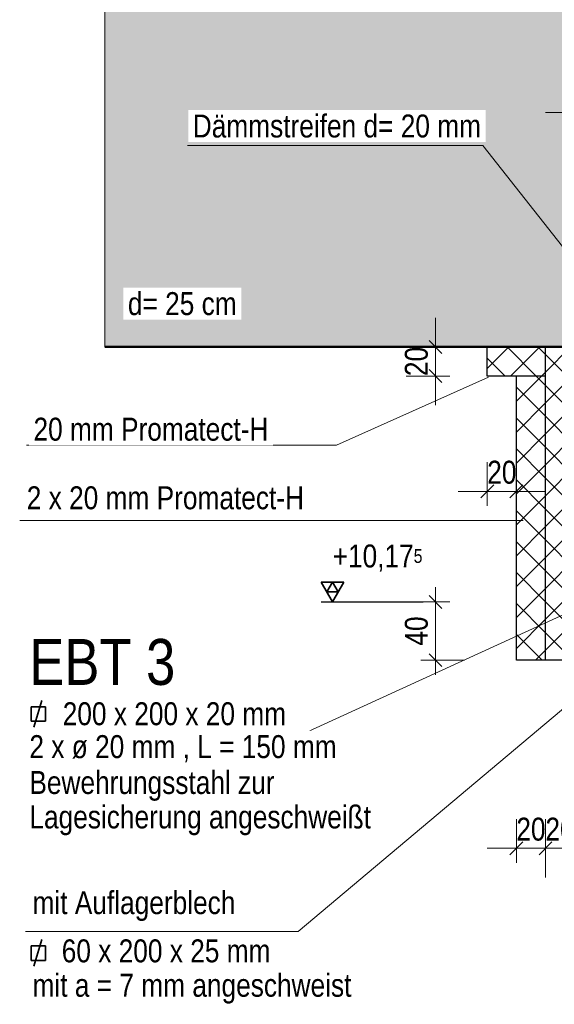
# Model space of a CAD drawing. Header units: millimetres. Extents: x 0 to 6.08, y 0 to 5.27.
# Tile 37 of 54: x 1.86 to 2.23, y 3.19 to 3.86. Entities that reach past the tile are written whole.
import ezdxf

# ---------------------------------------------------------------- set-up
doc = ezdxf.new("R2010")
doc.units = ezdxf.units.MM
doc.styles.add('Arial Narrow', font='ARIALN.TTF')
doc.dimstyles.new('Arch_Strakon_dimstyle', dxfattribs={"dimtxt": 1.575, "dimasz": 1, "dimexe": 1.25, "dimexo": 0.0625, "dimgap": 1, "dimtad": 0, "dimdec": 5, "dimzin": 12, "dimdsep": 46, "dimtxsty": 'Arial Narrow', "dimblk": 'Arrowhead_Tick', "dimsah": 1, "dimcen": 0, "dimse1": 1, "dimse2": 1, "dimclrd": 6, "dimclrt": 2, "dimazin": 0, "dimtfac": 1, "dimtdec": 4, "dimtmove": 0, "dimatfit": 3, "dimldrblk": 'NONE', "dimfxl": 1, "dimtvp": 1, "dimtolj": 1, "dimtzin": 0, "dimlwd": 13, "dimarcsym": 2})
pattern_1 = [(45, (0, 0), (-0.0106066, 0.0106066), []), (135, (0, 0), (-0.0106066, -0.0106066), [])]

# ---------------------------------------------------------------- blocks, each defined once
blk = doc.blocks.new('Arrowhead_Tick')
at = {"color": 0, "linetype": 'Continuous', "lineweight": -2, "ltscale": 0.2}
for p, q in [((0, 2), (0, -1)), ((-1, 0), (0, 0)), ((1, 0), (0, 0))]:
    blk.add_line(p, q, dxfattribs=at)
at = {"color": 2, "linetype": 'Continuous', "lineweight": 35, "ltscale": 0.2}
blk.add_line((0.442, 0.442), (-0.442, -0.442), dxfattribs=at)
blk = doc.blocks.new('*D90')
at = {"color": 6, "linetype": 'Continuous', "lineweight": 13}
for p, q in [((2.17137, 3.53955), (2.16137, 3.53955)), ((2.18137, 3.53955), (2.20137, 3.53955)), ((2.21137, 3.53955), (2.22137, 3.53955))]:
    blk.add_line(p, q, dxfattribs=at)
at = {"layer": 'Defpoints', "color": 0}
for p in [(2.18137, 3.61869), (2.20137, 3.61869), (2.20137, 3.53955)]:
    blk.add_point(p, dxfattribs=at)
at = {"color": 6, "lineweight": 13, "xscale": 0.01, "yscale": 0.01, "zscale": 0.01}
blk.add_blockref('Arrowhead_Tick', (2.18137, 3.53955), dxfattribs=at)
at = {"color": 6, "lineweight": 13, "xscale": 0.01, "yscale": 0.01, "zscale": 0.01, "rotation": 180}
blk.add_blockref('Arrowhead_Tick', (2.20137, 3.53955), dxfattribs=at)
at = {"color": 2, "lineweight": 35, "insert": (2.19137, 3.55259), "char_height": 0.01575, "attachment_point": 5, "style": 'Arial Narrow'}
blk.add_mtext('\\A1;20', dxfattribs=at)
blk = doc.blocks.new('_None')
blk = doc.blocks.new('*D91')
at = {"color": 6, "linetype": 'Continuous', "lineweight": 13}
for p, q in [((2.14575, 3.64869), (2.14575, 3.65869)), ((2.14575, 3.61869), (2.14575, 3.63869)), ((2.14575, 3.60869), (2.14575, 3.59869))]:
    blk.add_line(p, q, dxfattribs=at)
at = {"layer": 'Defpoints', "color": 0}
for p in [(2.14575, 3.63869), (2.18137, 3.63869), (2.18137, 3.61869)]:
    blk.add_point(p, dxfattribs=at)
at = {"color": 6, "lineweight": 13, "xscale": 0.01, "yscale": 0.01, "zscale": 0.01}
for p, rotation in [((2.14575, 3.63869), 270), ((2.14575, 3.61869), 90)]:
    blk.add_blockref('Arrowhead_Tick', p, dxfattribs=dict(at, rotation=rotation))
at = {"color": 2, "lineweight": 35, "insert": (2.13271, 3.62869), "char_height": 0.01575, "attachment_point": 5, "rotation": 90, "style": 'Arial Narrow'}
blk.add_mtext('\\A1;20', dxfattribs=at)
blk = doc.blocks.new('*D92')
at = {"color": 6, "linetype": 'Continuous', "lineweight": 13}
blk.add_line((2.14575, 3.43369), (2.14575, 3.45369), dxfattribs=at)
at = {"layer": 'Defpoints', "color": 0}
for p in [(2.14575, 3.46369), (2.24137, 3.46369), (2.24137, 3.42369)]:
    blk.add_point(p, dxfattribs=at)
at = {"color": 6, "lineweight": 13, "xscale": 0.01, "yscale": 0.01, "zscale": 0.01}
for p, rotation in [((2.14575, 3.46369), 90), ((2.14575, 3.42369), 270)]:
    blk.add_blockref('Arrowhead_Tick', p, dxfattribs=dict(at, rotation=rotation))
at = {"color": 2, "lineweight": 35, "insert": (2.13271, 3.44369), "char_height": 0.01575, "attachment_point": 5, "rotation": 90, "style": 'Arial Narrow'}
blk.add_mtext('\\A1;40', dxfattribs=at)
blk = doc.blocks.new('*D101')
at = {"color": 6, "linetype": 'Continuous', "lineweight": 13}
for p, q in [((2.23137, 3.79955), (2.22137, 3.79955)), ((2.24137, 3.79955), (2.26137, 3.79955)), ((2.27137, 3.79955), (2.28137, 3.79955))]:
    blk.add_line(p, q, dxfattribs=at)
at = {"layer": 'Defpoints', "color": 0}
for p in [(2.26137, 3.79955), (2.24137, 3.70869), (2.26137, 3.70869)]:
    blk.add_point(p, dxfattribs=at)
at = {"color": 6, "lineweight": 13, "xscale": 0.01, "yscale": 0.01, "zscale": 0.01}
blk.add_blockref('Arrowhead_Tick', (2.24137, 3.79955), dxfattribs=at)
at = {"color": 6, "lineweight": 13, "xscale": 0.01, "yscale": 0.01, "zscale": 0.01, "rotation": 180}
blk.add_blockref('Arrowhead_Tick', (2.26137, 3.79955), dxfattribs=at)
at = {"color": 2, "lineweight": 35, "insert": (2.25137, 3.81259), "char_height": 0.01575, "attachment_point": 5, "style": 'Arial Narrow'}
blk.add_mtext('\\A1;20', dxfattribs=at)
blk = doc.blocks.new('*D106')
at = {"color": 6, "linetype": 'Continuous', "lineweight": 13}
for p, q in [((2.19137, 3.29457), (2.18137, 3.29457)), ((2.20137, 3.29457), (2.22137, 3.29457)), ((2.23137, 3.29457), (2.24137, 3.29457))]:
    blk.add_line(p, q, dxfattribs=at)
at = {"layer": 'Defpoints', "color": 0}
for p in [(2.20137, 3.42369), (2.22137, 3.42369), (2.22137, 3.29457)]:
    blk.add_point(p, dxfattribs=at)
at = {"color": 6, "lineweight": 13, "xscale": 0.01, "yscale": 0.01, "zscale": 0.01}
blk.add_blockref('Arrowhead_Tick', (2.20137, 3.29457), dxfattribs=at)
at = {"color": 6, "lineweight": 13, "xscale": 0.01, "yscale": 0.01, "zscale": 0.01, "rotation": 180}
blk.add_blockref('Arrowhead_Tick', (2.22137, 3.29457), dxfattribs=at)
at = {"color": 2, "lineweight": 35, "insert": (2.21137, 3.30761), "char_height": 0.01575, "attachment_point": 5, "style": 'Arial Narrow'}
blk.add_mtext('\\A1;20', dxfattribs=at)
blk = doc.blocks.new('*D107')
at = {"color": 6, "linetype": 'Continuous', "lineweight": 13}
for p, q in [((2.21137, 3.29457), (2.20137, 3.29457)), ((2.22137, 3.29457), (2.24137, 3.29457)), ((2.25137, 3.29457), (2.26137, 3.29457))]:
    blk.add_line(p, q, dxfattribs=at)
at = {"layer": 'Defpoints', "color": 0}
for p in [(2.22137, 3.42369), (2.24137, 3.29457), (2.24137, 3.20309)]:
    blk.add_point(p, dxfattribs=at)
at = {"color": 6, "lineweight": 13, "xscale": 0.01, "yscale": 0.01, "zscale": 0.01}
for p, rotation in [((2.22137, 3.29457), 1.272221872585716e-12), ((2.24137, 3.29457), 180.0000000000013)]:
    blk.add_blockref('Arrowhead_Tick', p, dxfattribs=dict(at, rotation=rotation))
at = {"color": 2, "lineweight": 35, "insert": (2.23137, 3.30761), "char_height": 0.01575, "attachment_point": 5, "style": 'Arial Narrow'}
blk.add_mtext('\\A1;20', dxfattribs=at)

msp = doc.modelspace()

# ---------------------------------------------------------------- hatches: boundary and pattern name
at = {"lineweight": 18, "true_color": 0xceffce}
msp.add_hatch(color=254, dxfattribs=at).paths.add_polyline_path([(3.188665, 3.888687), (3.19067, 3.708687), (2.492018, 3.708687), (2.486372, 3.713993), (2.486372, 3.718687), (2.461372, 3.718687), (2.461372, 3.713993), (2.455725, 3.708687), (2.241372, 3.708687), (2.241372, 3.638687), (1.918547, 3.638687), (1.918547, 3.888687)])
h = msp.add_hatch()
h.set_pattern_fill('FT', color=10, scale=0.01, angle=45, style=0, pattern_type=2)
h.set_pattern_definition(pattern_1)
h.paths.add_polyline_path([(2.221372, 3.638687), (2.221372, 3.618687), (2.181372, 3.618687), (2.181372, 3.638687)])
h = msp.add_hatch()
h.set_pattern_fill('FT', color=10, scale=0.01, angle=45, style=0, pattern_type=2)
h.set_pattern_definition(pattern_1)
h.paths.add_polyline_path([(2.201372, 3.423687), (2.221372, 3.423687), (2.221372, 3.638687), (2.201372, 3.618687)])
h = msp.add_hatch()
h.set_pattern_fill('FT', color=10, scale=0.01, angle=45, style=0, pattern_type=2)
h.set_pattern_definition(pattern_1)
h.paths.add_polyline_path([(2.221372, 3.423687), (2.241372, 3.423687), (2.241372, 3.638687), (2.221372, 3.638687)])

# ---------------------------------------------------------------- linework, layer by layer
at = {"color": 9, "linetype": 'Continuous', "lineweight": 0}
msp.add_line((1.918547, 3.888687), (1.918547, 3.638687), dxfattribs=at)
at = {"color": 6, "linetype": 'Continuous', "lineweight": 13}
for p, q in [((1.975313, 3.777017), (2.178213, 3.777017)), ((2.178213, 3.777017), (2.247333, 3.689316)), ((2.077766, 3.571309), (2.182109, 3.617991)), ((1.864818, 3.571309), (2.077766, 3.571309)), ((1.860079, 3.519609), (2.206049, 3.519609)), ((2.051329, 3.237573), (2.352352, 3.490205)), ((2.055833, 3.373504), (2.274727, 3.473736)), ((1.865251, 3.373504), (2.055833, 3.373504)), ((1.86415, 3.237573), (2.051329, 3.237573))]:
    msp.add_line(p, q, dxfattribs=at)
at = {"color": 4, "linetype": 'Continuous', "lineweight": 50}
msp.add_line((2.241372, 3.638687), (1.918547, 3.638687), dxfattribs=at)
at = {"color": 3, "linetype": 'Continuous', "lineweight": 25}
for p, q in [((2.181372, 3.618687), (2.181372, 3.638687)), ((2.221372, 3.423687), (2.221372, 3.638687)), ((2.221372, 3.618687), (2.181372, 3.618687)), ((2.201372, 3.423687), (2.201372, 3.618687)), ((2.067125, 3.463687), (2.137409, 3.463687)), ((2.221372, 3.423687), (2.201372, 3.423687)), ((2.241372, 3.423687), (2.221372, 3.423687))]:
    msp.add_line(p, q, dxfattribs=at)
at = {"color": 2, "linetype": 'Continuous', "lineweight": 35}
for p, q in [((2.082875, 3.477327), (2.067125, 3.477327)), ((2.067125, 3.477327), (2.075, 3.463687)), ((2.075, 3.477327), (2.071063, 3.470507)), ((2.075, 3.463687), (2.082875, 3.477327)), ((2.078937, 3.470507), (2.075, 3.477327)), ((2.071063, 3.470507), (2.078937, 3.470507)), ((1.869703, 3.377716), (1.875355, 3.396086)), ((1.867908, 3.38175), (1.867908, 3.39175)), ((1.867908, 3.39175), (1.877908, 3.39175)), ((1.877908, 3.39175), (1.877908, 3.38175)), ((1.877908, 3.38175), (1.867908, 3.38175)), ((1.869703, 3.21361), (1.875355, 3.231981)), ((1.867908, 3.217644), (1.867908, 3.227644)), ((1.867908, 3.227644), (1.877908, 3.227644)), ((1.877908, 3.227644), (1.877908, 3.217644)), ((1.877908, 3.217644), (1.867908, 3.217644))]:
    msp.add_line(p, q, dxfattribs=at)

# ---------------------------------------------------------------- texts
at = {"color": 1, "lineweight": 70, "style": 'Arial Narrow'}
msp.add_text('EBT 3', height=0.0315, dxfattribs=at).set_placement((1.866735, 3.406732))
at = {"color": 2, "lineweight": 35, "style": 'Arial Narrow'}
msp.add_text('    60 x 200 x 25 mm', height=0.01575, dxfattribs=at).set_placement((1.868913, 3.216302))
at = {"color": 2, "lineweight": 35, "char_height": 0.01575, "attachment_point": 7, "line_spacing_factor": 0.9, "style": 'Arial Narrow', "bg_fill": 3, "box_fill_scale": 1.2, "bg_fill_color": 256, "bg_fill_true_color": 13158600, "bg_fill_transparency": 0}
for s, insert in [('20 mm Promatect-H', (1.869586, 3.574133)), ('2 x 20 mm Promatect-H', (1.864945, 3.52705)), ('mit Auflagerblech', (1.868913, 3.244652)), ('mit a = 7 mm angeschweist', (1.868913, 3.187952))]:
    msp.add_mtext(s, dxfattribs=dict(at, insert=insert))
at = {"color": 2, "lineweight": 35, "insert": (2.070117, 3.503062), "char_height": 0.01575, "attachment_point": 1, "line_spacing_factor": 0.9, "style": 'Arial Narrow'}
msp.add_mtext(' +10,17{\\A1;\\H.6x;\\S5;}', dxfattribs=at)

# ---------------------------------------------------------------- dimensions: what is measured, and where the dimension line sits
at = {"lineweight": 35}
for base, p1, p2, picture, middle in [((2.261372, 3.799549), (2.241372, 3.708687), (2.261372, 3.708687), '*D101', (2.251372, 3.799549)), ((2.201372, 3.539549), (2.181372, 3.618687), (2.201372, 3.618687), '*D90', (2.191372, 3.539549)), ((2.221372, 3.294569), (2.201372, 3.423687), (2.221372, 3.423687), '*D106', (2.211372, 3.294569))]:
    dim = msp.add_linear_dim(base=base, p1=p1, p2=p2, text='20', dimstyle='Arch_Strakon_dimstyle', override={"dimscale": 0.01, "dimtxt": 1.575, "dimasz": 1, "dimgap": 0.5, "dimtad": 1, "dimjust": 0, "dimtih": 0, "dimtoh": 0, "dimdec": 5, "dimdsep": 46, "dimtxsty": 'Arial Narrow', "dimclrd": 6, "dimclrt": 2, "dimtix": 1, "dimtofl": 255, "dimtmove": 0, "dimatfit": 2, "dimfxl": 0, "dimfxlon": 0, "dimtvp": 31.746032, "dimlwd": 13}, dxfattribs=at)
    dim.commit()
    dim.dimension.update_dxf_attribs({"geometry": picture, "text_midpoint": middle, "dimtype": 160})
for base, p1, p2, angle, text, picture, middle in [((2.145754, 3.638687), (2.181372, 3.618687), (2.181372, 3.638687), 90, '20', '*D91', (2.145754, 3.628687)), ((2.145754, 3.463687), (2.241372, 3.423687), (2.241372, 3.463687), 90, '40', '*D92', (2.145754, 3.443687)), ((2.241372, 3.294569), (2.221372, 3.423687), (2.241372, 3.203088), 0, '20', '*D107', (2.231372, 3.294569))]:
    dim = msp.add_linear_dim(base=base, p1=p1, p2=p2, angle=angle, text=text, dimstyle='Arch_Strakon_dimstyle', override={"dimscale": 0.01, "dimtxt": 1.575, "dimasz": 1, "dimgap": 0.5, "dimtad": 1, "dimjust": 0, "dimtih": 0, "dimtoh": 0, "dimdec": 5, "dimdsep": 46, "dimtxsty": 'Arial Narrow', "dimclrd": 6, "dimclrt": 2, "dimtix": 1, "dimtofl": 255, "dimtmove": 0, "dimatfit": 2, "dimfxl": 0, "dimfxlon": 0, "dimtvp": 31.746032, "dimlwd": 13}, dxfattribs=at)
    dim.commit()
    dim.dimension.update_dxf_attribs({"geometry": picture, "text_midpoint": middle, "dimtype": 160})

# ---------------------------------------------------------------- next in the draw order: texts
at = {"color": 2, "lineweight": 35, "char_height": 0.01575, "attachment_point": 7, "line_spacing_factor": 0.9, "style": 'Arial Narrow', "bg_fill": 3, "box_fill_scale": 1.2, "bg_fill_color": 256, "bg_fill_true_color": 13158600, "bg_fill_transparency": 0}
for s, insert in [('Dämmstreifen d= 20 mm', (1.979029, 3.782219)), ('d= 25 cm', (1.934436, 3.66033)), ('200 x 200 x 20 mm', (1.889666, 3.378826)), ('2 x ø 20 mm , L = 150 mm', (1.866761, 3.353554)), ('Bewehrungsstahl zur{\\P}Lagesicherung angeschweißt', (1.866761, 3.303482))]:
    msp.add_mtext(s, dxfattribs=dict(at, insert=insert))

doc.saveas('drawing.dxf')
